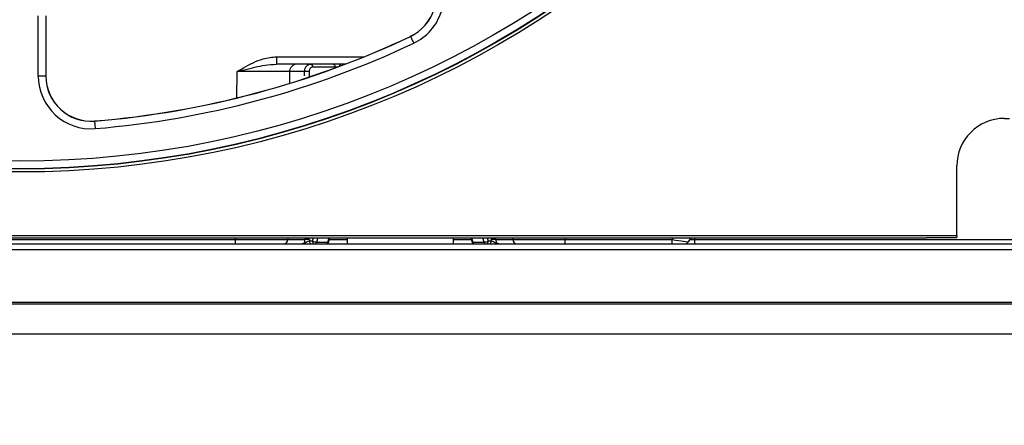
# Paper-space layout 'Sheet1' of a CAD drawing. Header units: millimetres. Extents: x 0 to 420, y 0 to 297.
# Tile 14 of 130: x 88.57 to 101.71, y 46.15 to 51.57. Entities that reach past the tile are written whole.
import ezdxf

# ---------------------------------------------------------------- set-up
doc = ezdxf.new("R2010")
doc.units = ezdxf.units.MM
doc.layers.add('SLD-0', color=179, linetype='Continuous')
doc.styles.add('SLDTEXTSTYLE1', font='TXT', dxfattribs={"width": 0.75})
doc.styles.add('SLDTEXTSTYLE3', font='TXT', dxfattribs={"width": 0.96})
doc.dimstyles.new('SLDDIMSTYLE1', dxfattribs={"dimtxt": 2.5, "dimasz": 3.302, "dimexe": 0, "dimexo": 0.0625, "dimtad": 1, "dimdec": 1, "dimlfac": 5, "dimrnd": 1e-09, "dimzin": 4, "dimdsep": 46, "dimtxsty": 'SLDTEXTSTYLE1', "dimblk1": 'NONE', "dimblk2": 'NONE', "dimsah": 1, "dimcen": 0.09, "dimadec": 0, "dimazin": 1, "dimtfac": 1, "dimtofl": 0, "dimtmove": 0, "dimatfit": 3, "dimldrblk": 'NONE', "dimfxl": 0, "dimfrac": 2, "dimtolj": 1, "dimtzin": 12, "dimarcsym": 0})
doc.dimstyles.new('SLDDIMSTYLE3', dxfattribs={"dimtxt": 2.5, "dimasz": 3.302, "dimexe": 0, "dimexo": 0.0625, "dimtad": 1, "dimdec": 1, "dimlfac": 5, "dimrnd": 1e-09, "dimzin": 4, "dimdsep": 46, "dimtxsty": 'SLDTEXTSTYLE1', "dimblk1": 'NONE', "dimblk2": 'NONE', "dimsah": 1, "dimcen": 0, "dimadec": 0, "dimazin": 1, "dimtfac": 1, "dimtmove": 0, "dimatfit": 3, "dimldrblk": 'NONE', "dimfxl": 0, "dimfrac": 2, "dimtolj": 1, "dimtzin": 12, "dimarcsym": 0})
doc.dimstyles.new('SLDDIMSTYLE4', dxfattribs={"dimtxt": 2.5, "dimasz": 3.302, "dimexe": 0, "dimexo": 0.0625, "dimtad": 1, "dimdec": 1, "dimlfac": 5, "dimrnd": 1e-09, "dimzin": 12, "dimdsep": 46, "dimtxsty": 'SLDTEXTSTYLE1', "dimblk1": 'NONE', "dimblk2": 'NONE', "dimsah": 1, "dimcen": 0, "dimadec": 0, "dimazin": 3, "dimtfac": 1, "dimtmove": 0, "dimatfit": 3, "dimldrblk": 'NONE', "dimfxl": 0, "dimfrac": 2, "dimtolj": 1, "dimtzin": 12, "dimarcsym": 0})

# ---------------------------------------------------------------- blocks, each defined once
blk = doc.blocks.new('_D_13')
at = {"layer": 'SLD-0', "color": 179}
for p, q in [((43.958, 47.682), (43.958, 22.994)), ((133.36, 47.656), (133.36, 22.994)), ((43.958, 23.994), (46.958, 24.494)), ((46.958, 23.494), (46.958, 24.494)), ((130.36, 24.494), (133.36, 23.994)), ((130.36, 24.494), (130.36, 23.494)), ((46.958, 23.494), (43.958, 23.994)), ((43.958, 23.994), (46.958, 23.994)), ((43.958, 23.994), (133.36, 23.994)), ((133.36, 23.994), (130.36, 23.494)), ((133.36, 23.994), (130.36, 23.994))]:
    blk.add_line(p, q, dxfattribs=at)
at = {"layer": 'SLD-0', "color": 179, "insert": (84.502, 27.029), "char_height": 2.5, "attachment_point": 1, "style": 'SLDTEXTSTYLE3'}
blk.add_mtext('447.0', dxfattribs=at)
blk = doc.blocks.new('_None')
blk = doc.blocks.new('_D_14')
at = {"layer": 'SLD-0', "color": 179}
for p, q in [((44.654, 47.335), (44.654, 30.889)), ((132.654, 47.335), (132.654, 30.889)), ((44.654, 31.889), (47.654, 32.389)), ((47.654, 31.389), (47.654, 32.389)), ((129.654, 32.389), (132.654, 31.889)), ((129.654, 32.389), (129.654, 31.389)), ((47.654, 31.389), (44.654, 31.889)), ((44.654, 31.889), (47.654, 31.889)), ((44.654, 31.889), (132.654, 31.889)), ((132.654, 31.889), (129.654, 31.389)), ((132.654, 31.889), (129.654, 31.889))]:
    blk.add_line(p, q, dxfattribs=at)
for centre, start, end in [((88.466, 33.874), 153.4349, 206.5651), ((88.841, 33.874), 333.4349, 26.5651)]:
    blk.add_arc(centre, 4.437, start, end, dxfattribs=at)
at = {"layer": 'SLD-0', "color": 179, "insert": (84.497, 34.924), "char_height": 2.5, "attachment_point": 1, "style": 'SLDTEXTSTYLE3'}
blk.add_mtext('440.0', dxfattribs=at)
blk = doc.blocks.new('_D_22')
at = {"layer": 'SLD-0', "color": 179}
for p, q in [((177.639, 244.196), (170.681, 237.013)), ((170.681, 237.013), (163.266, 229.357)), ((168.235, 235.206), (170.681, 237.013)), ((170.681, 237.013), (168.594, 234.858)), ((170.681, 237.013), (168.953, 234.51)), ((168.235, 235.206), (168.953, 234.51)), ((163.266, 229.357), (151.443, 229.357))]:
    blk.add_line(p, q, dxfattribs=at)
at = {"layer": 'SLD-0', "color": 179, "char_height": 2.5, "attachment_point": 1, "style": 'SLDTEXTSTYLE3'}
for s, insert in [('%%c', (150.193, 232.392)), ('20.0', (155.213, 232.43))]:
    blk.add_mtext(s, dxfattribs=dict(at, insert=insert))
blk = doc.blocks.new('_D_23')
at = {"layer": 'SLD-0', "color": 179}
for p, q in [((163.999, 261.493), (154.023, 261.493)), ((172.8, 249.896), (163.999, 261.493)), ((171.384, 252.588), (170.588, 251.984)), ((171.384, 252.588), (172.8, 249.896)), ((172.8, 249.896), (170.986, 252.286)), ((172.8, 249.896), (170.588, 251.984)), ((175.52, 246.312), (172.8, 249.896))]:
    blk.add_line(p, q, dxfattribs=at)
at = {"layer": 'SLD-0', "color": 179, "char_height": 2.5, "attachment_point": 1, "style": 'SLDTEXTSTYLE3'}
for s, insert in [('%%c', (152.773, 264.528)), ('9.0', (157.794, 264.566))]:
    blk.add_mtext(s, dxfattribs=dict(at, insert=insert))
blk = doc.blocks.new('_D_24')
at = {"layer": 'SLD-0', "color": 179}
for p, q in [((241.453, 256.697), (250.709, 264.131)), ((250.709, 264.131), (262.532, 264.131)), ((241.453, 256.697), (243.478, 258.965)), ((244.105, 258.186), (243.478, 258.965)), ((241.453, 256.697), (243.792, 258.576)), ((244.105, 258.186), (241.453, 256.697)), ((236.385, 252.627), (241.453, 256.697))]:
    blk.add_line(p, q, dxfattribs=at)
at = {"layer": 'SLD-0', "color": 179, "char_height": 2.5, "attachment_point": 1, "style": 'SLDTEXTSTYLE3'}
for s, insert in [('%%c', (251.047, 267.167)), ('13.0', (256.067, 267.205))]:
    blk.add_mtext(s, dxfattribs=dict(at, insert=insert))
blk = doc.blocks.new('_D_25')
at = {"layer": 'SLD-0', "color": 179}
for p, q in [((240.691, 239.098), (237.146, 235.226)), ((237.146, 235.226), (227.951, 225.18)), ((234.752, 233.35), (237.146, 235.226)), ((237.146, 235.226), (235.121, 233.013)), ((237.146, 235.226), (235.489, 232.675)), ((234.752, 233.35), (235.489, 232.675)), ((227.951, 225.18), (216.128, 225.18))]:
    blk.add_line(p, q, dxfattribs=at)
at = {"layer": 'SLD-0', "color": 179, "char_height": 2.5, "attachment_point": 1, "style": 'SLDTEXTSTYLE3'}
for s, insert in [('%%c', (214.878, 228.215)), ('10.5', (219.898, 228.254))]:
    blk.add_mtext(s, dxfattribs=dict(at, insert=insert))
blk = doc.blocks.new('_D_28')
at = {"layer": 'SLD-0', "color": 179}
for p, q in [((173.264, 174.39), (183.569, 183.365)), ((183.569, 183.365), (193.545, 183.365)), ((173.264, 174.39), (175.198, 176.738)), ((175.855, 175.984), (175.198, 176.738)), ((173.264, 174.39), (175.526, 176.361)), ((175.855, 175.984), (173.264, 174.39)), ((169.87, 171.435), (173.264, 174.39))]:
    blk.add_line(p, q, dxfattribs=at)
at = {"layer": 'SLD-0', "color": 179, "char_height": 2.5, "attachment_point": 1, "style": 'SLDTEXTSTYLE3'}
for s, insert in [('%%c', (183.906, 186.4)), ('9.0', (188.927, 186.438))]:
    blk.add_mtext(s, dxfattribs=dict(at, insert=insert))
blk = doc.blocks.new('_D_30')
at = {"layer": 'SLD-0', "color": 179}
for p, q in [((230.033, 164.087), (234.374, 159.249)), ((236.006, 156.682), (234.374, 159.249)), ((234.374, 159.249), (236.75, 157.35)), ((234.374, 159.249), (236.378, 157.016)), ((234.374, 159.249), (244.668, 147.778)), ((236.006, 156.682), (236.75, 157.35)), ((244.668, 147.778), (256.491, 147.778))]:
    blk.add_line(p, q, dxfattribs=at)
at = {"layer": 'SLD-0', "color": 179, "char_height": 2.5, "attachment_point": 1, "style": 'SLDTEXTSTYLE3'}
for s, insert in [('%%c', (245.006, 150.813)), ('13.0', (250.026, 150.851))]:
    blk.add_mtext(s, dxfattribs=dict(at, insert=insert))
blk = doc.blocks.new('_D_31')
at = {"layer": 'SLD-0', "color": 179}
for p, q in [((224.118, 191.46), (212.295, 191.46)), ((230.761, 181.361), (224.118, 191.46)), ((229.53, 184.142), (228.695, 183.593)), ((229.53, 184.142), (230.761, 181.361)), ((230.761, 181.361), (229.113, 183.868)), ((230.761, 181.361), (228.695, 183.593)), ((233.646, 176.975), (230.761, 181.361))]:
    blk.add_line(p, q, dxfattribs=at)
at = {"layer": 'SLD-0', "color": 179, "char_height": 2.5, "attachment_point": 1, "style": 'SLDTEXTSTYLE3'}
for s, insert in [('%%c', (211.045, 194.495)), ('10.5', (216.066, 194.534))]:
    blk.add_mtext(s, dxfattribs=dict(at, insert=insert))

psp = doc.layouts.new('Sheet1')

# ---------------------------------------------------------------- linework, layer by layer
at = {"layer": 'SLD-0', "color": 179, "linetype": 'Continuous', "lineweight": 25}
for p, q in [((88.821, 50.815), (88.821, 51.618)), ((88.921, 51.618), (88.921, 50.815)), ((88.924, 51.618), (88.924, 50.815)), ((93.789, 51.344), (93.788, 51.347)), ((93.789, 51.344), (93.79, 51.342)), ((93.79, 51.342), (93.792, 51.337)), ((93.792, 51.337), (93.796, 51.329)), ((93.796, 51.329), (93.802, 51.317)), ((93.802, 51.317), (93.808, 51.304)), ((93.808, 51.304), (93.815, 51.288)), ((93.815, 51.288), (93.823, 51.271)), ((93.823, 51.271), (93.832, 51.254)), ((92.001, 51.074), (92.001, 50.975)), ((92.917, 50.975), (92.001, 50.975)), ((92.174, 50.876), (92.172, 50.719)), ((92.376, 50.876), (92.174, 50.876)), ((92.457, 50.975), (92.462, 50.975)), ((92.462, 50.975), (92.466, 50.972)), ((92.466, 50.972), (92.471, 50.969)), ((92.471, 50.969), (92.475, 50.964)), ((92.475, 50.964), (92.478, 50.958)), ((92.478, 50.958), (92.48, 50.951)), ((92.48, 50.951), (92.482, 50.944)), ((92.482, 50.944), (92.482, 50.936)), ((92.782, 50.936), (92.482, 50.936)), ((92.756, 50.975), (92.761, 50.975)), ((92.761, 50.975), (92.766, 50.972)), ((92.766, 50.972), (92.77, 50.969)), ((92.77, 50.969), (92.774, 50.964)), ((92.774, 50.964), (92.777, 50.958)), ((92.777, 50.958), (92.78, 50.951)), ((92.78, 50.951), (92.781, 50.944)), ((92.781, 50.944), (92.782, 50.936)), ((88.921, 50.815), (88.821, 50.815)), ((88.921, 50.815), (88.924, 50.815)), ((89.573, 50.215), (89.573, 50.217)), ((89.573, 50.215), (89.573, 50.212)), ((89.573, 50.212), (89.574, 50.207)), ((89.574, 50.207), (89.574, 50.197)), ((89.574, 50.197), (89.575, 50.185)), ((101.714, 50.251), (101.785, 50.251)), ((89.575, 50.185), (89.577, 50.17)), ((89.577, 50.17), (89.578, 50.153)), ((89.578, 50.153), (89.579, 50.134)), ((89.579, 50.134), (89.581, 50.115)), ((101.079, 48.688), (101.079, 49.616)), ((76.228, 48.688), (101.079, 48.688)), ((76.634, 48.656), (100.674, 48.656)), ((85.853, 48.635), (91.454, 48.635)), ((91.454, 48.575), (91.454, 48.635)), ((92.154, 48.656), (92.154, 48.635)), ((92.154, 48.635), (92.382, 48.635)), ((92.442, 48.635), (92.44, 48.615)), ((92.697, 48.603), (92.714, 48.656)), ((92.943, 48.656), (92.943, 48.575)), ((94.365, 48.575), (94.365, 48.656)), ((94.593, 48.656), (94.611, 48.603)), ((94.867, 48.615), (94.866, 48.635)), ((94.925, 48.635), (95.153, 48.635)), ((95.153, 48.635), (95.153, 48.656)), ((95.853, 48.635), (97.28, 48.635)), ((95.853, 48.575), (95.853, 48.635)), ((97.28, 48.575), (97.28, 48.635)), ((97.529, 48.656), (97.496, 48.603)), ((97.581, 48.635), (97.581, 48.575)), ((97.581, 48.635), (101.828, 48.635)), ((101.074, 48.656), (100.674, 48.656)), ((101.079, 48.688), (101.074, 48.656)), ((45.214, 48.575), (132.094, 48.575)), ((45.214, 48.5), (132.094, 48.5)), ((92.44, 48.615), (92.48, 48.615)), ((92.44, 48.615), (92.44, 48.607)), ((92.44, 48.607), (92.442, 48.6)), ((92.442, 48.6), (92.444, 48.593)), ((92.444, 48.593), (92.448, 48.587)), ((92.448, 48.587), (92.451, 48.582)), ((92.451, 48.582), (92.456, 48.578)), ((92.456, 48.578), (92.461, 48.576)), ((92.461, 48.576), (92.466, 48.575)), ((92.48, 48.615), (92.481, 48.607)), ((92.481, 48.607), (92.482, 48.6)), ((92.482, 48.6), (92.485, 48.593)), ((92.485, 48.593), (92.488, 48.587)), ((92.488, 48.587), (92.492, 48.582)), ((92.492, 48.582), (92.496, 48.578)), ((92.496, 48.578), (92.501, 48.576)), ((92.501, 48.576), (92.506, 48.575)), ((92.534, 48.6), (92.687, 48.6)), ((94.62, 48.6), (94.773, 48.6)), ((94.801, 48.575), (94.806, 48.576)), ((94.806, 48.576), (94.811, 48.578)), ((94.811, 48.578), (94.815, 48.582)), ((94.815, 48.582), (94.819, 48.587)), ((94.819, 48.587), (94.822, 48.593)), ((94.822, 48.593), (94.825, 48.6)), ((94.825, 48.6), (94.826, 48.607)), ((94.826, 48.607), (94.827, 48.615)), ((94.827, 48.615), (94.867, 48.615)), ((94.841, 48.575), (94.846, 48.576)), ((94.846, 48.576), (94.851, 48.578)), ((94.851, 48.578), (94.856, 48.582)), ((94.856, 48.582), (94.859, 48.587)), ((94.859, 48.587), (94.863, 48.593)), ((94.863, 48.593), (94.865, 48.6)), ((94.865, 48.6), (94.867, 48.607)), ((94.867, 48.607), (94.867, 48.615)), ((45.214, 47.797), (132.094, 47.797)), ((72.554, 47.775), (104.754, 47.775)), ((72.554, 47.375), (104.754, 47.375))]:
    psp.add_line(p, q, dxfattribs=at)
at = {"layer": 'SLD-0', "color": 8, "linetype": 'Continuous', "lineweight": 25}
for p, q in [((92.001, 51.074), (93.168, 51.074)), ((91.471, 50.525), (91.474, 50.876)), ((92.376, 50.82), (92.376, 50.876)), ((92.782, 50.925), (92.782, 50.936)), ((91.454, 48.635), (91.454, 48.656)), ((92.382, 48.635), (92.382, 48.656)), ((92.48, 48.615), (92.493, 48.656)), ((92.551, 48.656), (92.534, 48.6)), ((92.687, 48.6), (92.705, 48.656)), ((92.707, 48.635), (92.943, 48.635)), ((94.365, 48.635), (94.6, 48.635)), ((94.602, 48.656), (94.62, 48.6)), ((94.773, 48.6), (94.756, 48.656)), ((94.814, 48.656), (94.827, 48.615)), ((94.925, 48.656), (94.925, 48.635)), ((95.853, 48.656), (95.853, 48.635)), ((97.28, 48.635), (97.294, 48.656)), ((97.582, 48.656), (97.581, 48.635)), ((92.691, 48.6), (92.687, 48.6)), ((92.694, 48.601), (92.691, 48.6)), ((92.696, 48.602), (92.694, 48.601)), ((92.697, 48.603), (92.696, 48.602)), ((94.611, 48.602), (94.611, 48.603)), ((94.613, 48.601), (94.611, 48.602)), ((94.616, 48.6), (94.613, 48.601)), ((94.62, 48.6), (94.616, 48.6))]:
    psp.add_line(p, q, dxfattribs=at)
at = {"layer": 'SLD-0', "color": 179, "linetype": 'Continuous', "lineweight": 25}
for radius in [12.84, 12.8, 12.796, 12.696]:
    psp.add_circle((88.574, 62.376), radius, dxfattribs=at)
for centre, radius, start, end in [((93.531, 51.889), 0.6, 295.3024, 30), ((93.531, 51.889), 0.602, 295.3024, 30), ((93.531, 51.889), 0.702, 295.3024, 30), ((88.574, 62.376), 12.2, 274.6976, 295.3024), ((88.574, 62.376), 12.202, 274.6976, 295.3024), ((88.574, 62.376), 12.302, 274.6976, 295.3024), ((91.824, -89.341), 140.217, 89.85699, 90.14301), ((92.274, 50.875), 0.1, 90, 179.5), ((92.414, 49.442), 1.435, 89.1289, 91.5351), ((89.524, 50.815), 0.702, 180, 274.6976), ((89.524, 50.815), 0.602, 180, 274.6976), ((89.524, 50.815), 0.6, 180, 274.6976), ((101.714, 49.616), 0.635, 90, 180), ((92.094, 48.635), 0.06, 270, 359.5), ((92.42, 47.149), 1.486, 89.1859, 91.4849), ((94.887, 47.149), 1.486, 88.5151, 90.8141), ((95.213, 48.635), 0.06, 180.5, 270), ((92.54, 48.726), 0.126, 241.9675, 267.5414), ((92.503, 48.607), 0.0318, 274.938, 347.082), ((92.659, 48.615), 0.04, 270, 341.6826), ((92.656, 48.607), 0.0318, 274.9378, 347.0816), ((94.649, 48.615), 0.04, 198.3174, 270), ((94.651, 48.607), 0.0318, 192.918, 265.0623), ((94.768, 48.726), 0.126, 272.4583, 298.033), ((94.804, 48.607), 0.0318, 192.9169, 265.0631), ((97.445, 48.635), 0.06, 270, 327.5576)]:
    psp.add_arc(centre, radius, start, end, dxfattribs=at)
at = {"layer": 'SLD-0', "color": 8, "linetype": 'Continuous', "lineweight": 25}
psp.add_arc((92.873, 50.942), 0.0341, 97.2182, 172.0239, dxfattribs=at)
for centre, major_axis, ratio, start_param, end_param in [((94.348, -22.618), (-1.338, 119.238), 0.011579, 0.906541, 0.907316), ((92.808, 50.935), (0.04, 0.0001), 0.024583, 1.442353, 2.268682), ((97.581, 48.635), (0.1, 0.003), 0.005199, 3.987222, 4.711495)]:
    psp.add_ellipse(centre, major_axis=major_axis, ratio=ratio, start_param=start_param, end_param=end_param, dxfattribs=at)
at = {"layer": 'SLD-0', "color": 179, "linetype": 'Continuous', "lineweight": 25}
for centre, major_axis, ratio, start_param, end_param in [((91.454, 48.635), (0.7, -0.001), 0.000748, 4.712459, 6.283187), ((95.853, 48.635), (0.7, 0.001), 0.000748, 3.141599, 4.712319), ((97.279, 48.635), (0.217, -0.032), 0.001844, 4.71625, 6.282398)]:
    psp.add_ellipse(centre, major_axis=major_axis, ratio=ratio, start_param=start_param, end_param=end_param, dxfattribs=at)
for points, knots in [([(91.474, 50.876), (91.474, 50.877), (91.503, 50.893), (91.616, 50.957), (91.785, 51.05), (91.941, 51.068), (92.001, 51.074)], [0, 0, 0, 0, 0.0038537, 0.1773223, 0.68329, 1, 1, 1, 1]), ([(91.474, 50.876), (91.474, 50.876), (91.48, 50.878), (91.513, 50.886), (91.639, 50.917), (91.809, 50.961), (91.95, 50.972), (92.001, 50.975)], [0, 0, 0, 0, 0.004348, 0.028904, 0.190873, 0.710618, 1, 1, 1, 1]), ([(92.376, 50.876), (92.377, 50.887), (92.379, 50.91), (92.392, 50.939), (92.413, 50.962), (92.435, 50.974), (92.451, 50.975), (92.457, 50.975)], [0, 0, 0, 0, 0.2132718, 0.4259804, 0.6396964, 0.855907, 1, 1, 1, 1]), ([(92.482, 50.936), (92.479, 50.936), (92.47, 50.935), (92.457, 50.928), (92.446, 50.914), (92.438, 50.897), (92.437, 50.883), (92.436, 50.877)], [0, 0, 0, 0, 0.144751, 0.361692, 0.575564, 0.787748, 1, 1, 1, 1]), ([(92.339, 48.575), (92.343, 48.576), (92.351, 48.576), (92.363, 48.583), (92.373, 48.597), (92.381, 48.615), (92.381, 48.628), (92.382, 48.635)], [0, 0, 0, 0, 0.141571, 0.359666, 0.575046, 0.788009, 1, 1, 1, 1]), ([(94.925, 48.635), (94.926, 48.628), (94.926, 48.615), (94.934, 48.597), (94.944, 48.583), (94.956, 48.576), (94.964, 48.576), (94.968, 48.575)], [0, 0, 0, 0, 0.211992, 0.424955, 0.640335, 0.858429, 1, 1, 1, 1]), ([(92.44, 48.615), (92.436, 48.613), (92.426, 48.611), (92.405, 48.601), (92.381, 48.585), (92.357, 48.576), (92.343, 48.575), (92.34, 48.575), (92.339, 48.575)], [0, 0, 0, 0, 0.142457, 0.305919, 0.61038, 0.911203, 0.993474, 1, 1, 1, 1]), ([(94.968, 48.575), (94.967, 48.575), (94.964, 48.575), (94.95, 48.576), (94.926, 48.585), (94.902, 48.601), (94.881, 48.611), (94.872, 48.613), (94.867, 48.615)], [0, 0, 0, 0, 0.006523, 0.088791, 0.389618, 0.69408, 0.857545, 1, 1, 1, 1])]:
    psp.add_open_spline(points, degree=3, knots=knots, dxfattribs=at)

# ---------------------------------------------------------------- dimensions: what is measured, and where the dimension line sits
at = {"layer": 'SLD-0', "color": 179}
for p1, dimstyle, picture, middle in [((0.889, 0.948), 'SLDDIMSTYLE3', '_D_24', (257.414, 266.248)), ((0.517, 0.737), 'SLDDIMSTYLE3', '_D_23', (158.218, 263.609)), ((1.173, 1.62), 'SLDDIMSTYLE3', '_D_22', (156.561, 231.473)), ((0.745, 0.74), 'SLDDIMSTYLE4', '_D_25', (221.245, 227.297)), ((0.831303, 0.6414323), 'SLDDIMSTYLE4', '_D_31', (217.4129934, 193.5763759)), ((0.634, 0.639), 'SLDDIMSTYLE3', '_D_28', (189.351, 185.481)), ((1.067, 0.743), 'SLDDIMSTYLE3', '_D_30', (251.373, 149.894))]:
    dim = psp.add_diameter_dim_2p(p1=p1, p2=(0, 0), dimstyle=dimstyle, dxfattribs=at)
    dim.commit()
    dim.dimension.update_dxf_attribs({"geometry": picture, "text_midpoint": middle, "dimtype": 163})
dim = psp.add_linear_dim(base=(43.958, 23.994), p1=(133.36, 48.656), p2=(43.958, 48.682), dimstyle='SLDDIMSTYLE1', dxfattribs=at)
dim.commit()
dim.dimension.update_dxf_attribs({"geometry": '_D_13', "text_midpoint": (88.659, 23.994), "dimtype": 160})
dim = psp.add_linear_dim(base=(44.654, 31.889), p1=(132.654, 48.335), p2=(44.654, 48.335), text='(<>)', dimstyle='SLDDIMSTYLE1', dxfattribs=at)
dim.commit()
dim.dimension.update_dxf_attribs({"geometry": '_D_14', "text_midpoint": (88.654, 31.889), "dimtype": 160})

doc.saveas('drawing.dxf')
